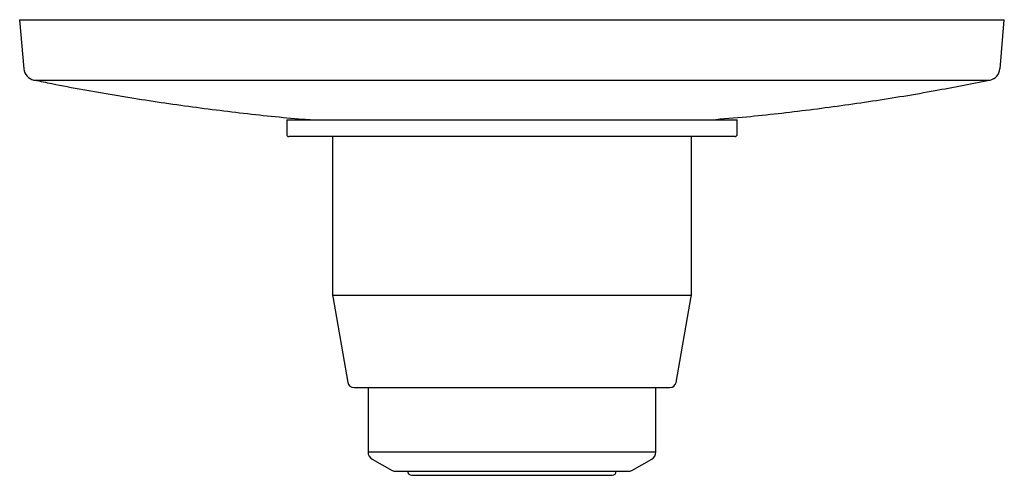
# Model space of a CAD drawing. Header units: millimetres. Extents: x 3884.192 to 3884.31, y 1648.932 to 1648.987.
import ezdxf

# ---------------------------------------------------------------- set-up
doc = ezdxf.new("R2010")
doc.units = ezdxf.units.MM
doc.layers.add('SANINDUSA', color=3, linetype='Continuous')

msp = doc.modelspace()

# ---------------------------------------------------------------- linework, layer by layer
at = {"layer": 'SANINDUSA'}
for p, q in [((3884.19245, 1648.98692), (3884.19297, 1648.98103)), ((3884.19245, 1648.98692), (3884.30658, 1648.98692)), ((3884.30658, 1648.98692), (3884.31045, 1648.98692)), ((3884.30994, 1648.98103), (3884.31045, 1648.98692)), ((3884.19416, 1648.97969), (3884.30874, 1648.97969)), ((3884.22445, 1648.97492), (3884.22445, 1648.97317)), ((3884.22445, 1648.97492), (3884.27845, 1648.97492)), ((3884.27845, 1648.97317), (3884.27845, 1648.97492)), ((3884.22995, 1648.97292), (3884.22995, 1648.95393)), ((3884.27295, 1648.95393), (3884.27295, 1648.97292)), ((3884.22995, 1648.95393), (3884.23623, 1648.95393)), ((3884.22997, 1648.95376), (3884.23178, 1648.94346)), ((3884.23623, 1648.95393), (3884.27295, 1648.95393)), ((3884.27112, 1648.94346), (3884.27294, 1648.95376)), ((3884.2342, 1648.94284), (3884.2342, 1648.93515)), ((3884.2687, 1648.93515), (3884.2687, 1648.94284)), ((3884.2342, 1648.93515), (3884.23924, 1648.93515)), ((3884.23924, 1648.93515), (3884.2687, 1648.93515)), ((3884.2347, 1648.93429), (3884.23709, 1648.93291)), ((3884.26582, 1648.93291), (3884.2682, 1648.93429))]:
    msp.add_line(p, q, dxfattribs=at)
for centre, radius, start, end in [((3884.19446, 1648.98116), 0.0015, 185, 258.4892), ((3884.30844, 1648.98116), 0.0015, 281.5108, 355), ((3884.2247, 1648.97317), 0.00025, 180, 270), ((3884.2782, 1648.97317), 0.00025, 270, 0), ((3884.23095, 1648.95393), 0.001, 180, 190), ((3884.27195, 1648.95393), 0.001, 350, 0), ((3884.23252, 1648.94359), 0.00075, 190, 270), ((3884.27038, 1648.94359), 0.00075, 270, 350), ((3884.2352, 1648.93515), 0.001, 180, 240), ((3884.2677, 1648.93515), 0.001, 300, 0), ((3884.23734, 1648.93334), 0.0005, 240, 270), ((3884.23945, 1648.93284), 0.0005, 180, 270), ((3884.26345, 1648.93284), 0.0005, 270, 0), ((3884.26557, 1648.93334), 0.0005, 270, 300)]:
    msp.add_arc(centre, radius, start, end, dxfattribs=at)
for points, knots in [([(3884.19427, 1648.97969), (3884.19495, 1648.97955), (3884.1981, 1648.97888), (3884.20377, 1648.97788), (3884.21127, 1648.9767), (3884.21881, 1648.97576), (3884.22424, 1648.97517), (3884.22715, 1648.97496), (3884.22754, 1648.97493)], [0, 0, 0, 0, 0.06153, 0.287379, 0.5133, 0.739285, 0.965325, 1, 1, 1, 1]), ([(3884.27536, 1648.97494), (3884.27676, 1648.97505), (3884.28068, 1648.97537), (3884.28712, 1648.97611), (3884.29466, 1648.97715), (3884.30183, 1648.97833), (3884.30648, 1648.97925), (3884.30864, 1648.97968)], [0, 0, 0, 0, 0.124852, 0.351158, 0.577486, 0.803835, 1, 1, 1, 1]), ([(3884.24192, 1648.97292), (3884.24092, 1648.97292), (3884.23888, 1648.97292), (3884.23602, 1648.97292), (3884.23354, 1648.97292), (3884.23146, 1648.97292), (3884.22975, 1648.97292), (3884.22825, 1648.97292), (3884.227, 1648.97292), (3884.226, 1648.97292), (3884.22527, 1648.97292), (3884.22485, 1648.97292), (3884.22466, 1648.97292), (3884.22472, 1648.97292), (3884.22472, 1648.97292)], [0, 0, 0, 0, 0.101072, 0.205264, 0.3124, 0.396143, 0.479901, 0.565425, 0.650966, 0.73649, 0.822031, 0.905773, 0.989532, 1, 1, 1, 1]), ([(3884.27818, 1648.97292), (3884.27816, 1648.97292), (3884.2781, 1648.97292), (3884.27749, 1648.97292), (3884.27651, 1648.97292), (3884.27515, 1648.97292), (3884.27339, 1648.97292), (3884.2714, 1648.97292), (3884.26929, 1648.97292), (3884.26717, 1648.97292), (3884.26487, 1648.97292), (3884.26241, 1648.97292), (3884.25983, 1648.97292), (3884.25718, 1648.97292), (3884.25449, 1648.97292), (3884.25154, 1648.97292), (3884.24837, 1648.97292), (3884.24504, 1648.97292), (3884.24295, 1648.97292), (3884.24192, 1648.97292)], [0, 0, 0, 0, 0.0602628, 0.1252326, 0.1882529, 0.2512641, 0.316234, 0.3830327, 0.4352455, 0.4874685, 0.5407923, 0.5941264, 0.6474502, 0.7007844, 0.7529972, 0.8052201, 0.8720099, 0.9369866, 1, 1, 1, 1]), ([(3884.23252, 1648.94284), (3884.2326, 1648.94284), (3884.2327, 1648.94284), (3884.23337, 1648.94284), (3884.23424, 1648.94284), (3884.23571, 1648.94284), (3884.23773, 1648.94284), (3884.23976, 1648.94284), (3884.24173, 1648.94284), (3884.24373, 1648.94284), (3884.24569, 1648.94284), (3884.24755, 1648.94284), (3884.24947, 1648.94284), (3884.25207, 1648.94284), (3884.25467, 1648.94284), (3884.25716, 1648.94284), (3884.25951, 1648.94284), (3884.26216, 1648.94284), (3884.2646, 1648.94284), (3884.2664, 1648.94284), (3884.26775, 1648.94284), (3884.26878, 1648.94284), (3884.26952, 1648.94284), (3884.27002, 1648.94284), (3884.27028, 1648.94284), (3884.27045, 1648.94284), (3884.27038, 1648.94284), (3884.27038, 1648.94284)], [0, 0, 0, 0, 0.065602, 0.097767, 0.129924, 0.191599, 0.249788, 0.288603, 0.328618, 0.369752, 0.401917, 0.434074, 0.466923, 0.499764, 0.565366, 0.597531, 0.629688, 0.691363, 0.749552, 0.788367, 0.828382, 0.869516, 0.901681, 0.933837, 0.966687, 0.999528, 1, 1, 1, 1]), ([(3884.23734, 1648.93284), (3884.23739, 1648.93284), (3884.23751, 1648.93284), (3884.2384, 1648.93284), (3884.23971, 1648.93284), (3884.2414, 1648.93284), (3884.24343, 1648.93284), (3884.24541, 1648.93284), (3884.24716, 1648.93284), (3884.24901, 1648.93284), (3884.25143, 1648.93284), (3884.25433, 1648.93284), (3884.25704, 1648.93284), (3884.25944, 1648.93284), (3884.26148, 1648.93284), (3884.26317, 1648.93284), (3884.26427, 1648.93284), (3884.26493, 1648.93284), (3884.26539, 1648.93284), (3884.26567, 1648.93284), (3884.26557, 1648.93284), (3884.26557, 1648.93284)], [0, 0, 0, 0, 0.065638, 0.129911, 0.19162, 0.249841, 0.308061, 0.36977, 0.401954, 0.434126, 0.499764, 0.565401, 0.629675, 0.691383, 0.749604, 0.807825, 0.869533, 0.901717, 0.93389, 0.999527, 1, 1, 1, 1]), ([(3884.23945, 1648.93234), (3884.2395, 1648.93234), (3884.2396, 1648.93234), (3884.24035, 1648.93234), (3884.24147, 1648.93234), (3884.24291, 1648.93234), (3884.24463, 1648.93234), (3884.24667, 1648.93234), (3884.24898, 1648.93234), (3884.25144, 1648.93234), (3884.2539, 1648.93234), (3884.25621, 1648.93234), (3884.25824, 1648.93234), (3884.25997, 1648.93234), (3884.26141, 1648.93234), (3884.26255, 1648.93234), (3884.26324, 1648.93234), (3884.26354, 1648.93234), (3884.26345, 1648.93234), (3884.26345, 1648.93234)], [0, 0, 0, 0, 0.065649, 0.129933, 0.191651, 0.249882, 0.308112, 0.369831, 0.434115, 0.499764, 0.565412, 0.629697, 0.691415, 0.749645, 0.807876, 0.869594, 0.933879, 0.999527, 1, 1, 1, 1])]:
    msp.add_open_spline(points, degree=3, knots=knots, dxfattribs=at)

doc.saveas('drawing.dxf')
